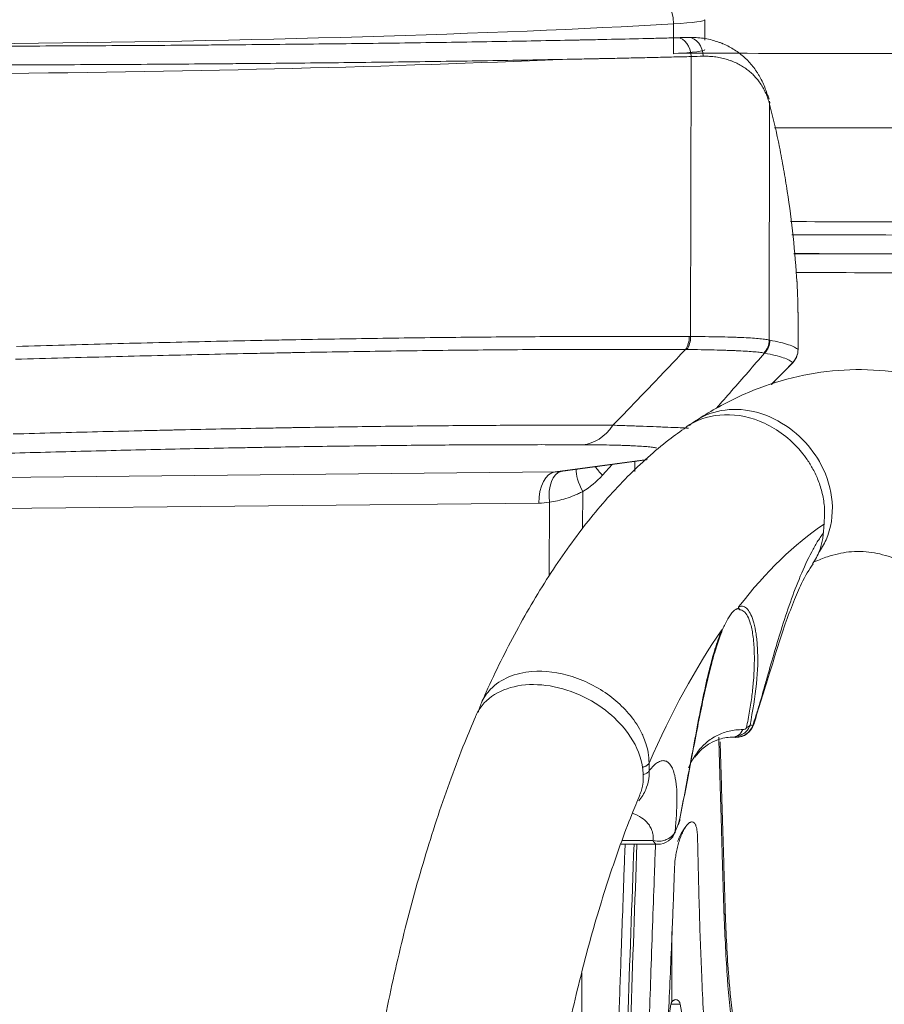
# Model space of a CAD drawing. Header units: millimetres. Extents: x 0 to 594, y 0 to 420.
# Tile 125 of 256: x 228.63 to 235.53, y 326.93 to 334.78. Entities that reach past the tile are written whole.
import ezdxf

# ---------------------------------------------------------------- set-up
doc = ezdxf.new("R2010")
doc.units = ezdxf.units.MM
doc.layers.add('1', color=7, linetype='Continuous', true_color=0xffffff)
doc.styles.add('Arial', font='txt')
doc.dimstyles.get("Standard").update_dxf_attribs({"dimtxt": 0.18, "dimasz": 0.18, "dimexe": 0.18, "dimexo": 0.0625, "dimgap": 0.09, "dimtad": 0, "dimtih": 1, "dimtoh": 1, "dimdec": 4, "dimzin": 0, "dimdsep": 46, "dimtxsty": 'Standard', "dimcen": 0.09, "dimadec": 0, "dimazin": 0, "dimtfac": 1, "dimtdec": 4, "dimtofl": 0, "dimtmove": 0, "dimatfit": 3, "dimfxl": 0, "dimtolj": 1, "dimtzin": 0, "dimarcsym": 0})

# ---------------------------------------------------------------- blocks, each defined once
blk = doc.blocks.new('_U5')
at = {"layer": '1', "color": 18, "lineweight": 18}
for p, q in [((170.9219, 289.963), (170.9219, 380.6252)), ((338.7503, 348.6183), (338.7503, 380.6252)), ((170.9219, 378.6252), (248.7529, 378.6252)), ((338.7503, 378.6252), (260.9193, 378.6252))]:
    blk.add_line(p, q, dxfattribs=at)
at = {"layer": '1', "color": 18}
for points in [[(170.9219, 378.6252), (174.4219, 379.563), (174.4219, 377.6874)], [(338.7503, 378.6252), (335.2503, 377.6874), (335.2503, 379.563)]]:
    blk.add_solid(points, dxfattribs=at)
at = {"layer": '1', "color": 18, "linetype": 'Continuous', "lineweight": 13, "insert": (250.4384, 375.9894), "char_height": 3.5, "attachment_point": 7, "line_spacing_factor": 1.047437, "style": 'Arial'}
blk.add_mtext('\\fArial|b0|i0;\\W1.0000;3.36', dxfattribs=at)
blk = doc.blocks.new('_U6')
at = {"layer": '1', "color": 18, "lineweight": 18}
for p, q in [((135.9242, 328.6865), (135.9242, 388.6144)), ((338.7503, 348.6183), (338.7503, 388.6144)), ((135.9242, 386.6144), (231.2541, 386.6144)), ((338.7503, 386.6144), (243.4204, 386.6144))]:
    blk.add_line(p, q, dxfattribs=at)
at = {"layer": '1', "color": 18}
for points in [[(135.9242, 386.6144), (139.4242, 387.5523), (139.4242, 385.6766)], [(338.7503, 386.6144), (335.2503, 385.6766), (335.2503, 387.5523)]]:
    blk.add_solid(points, dxfattribs=at)
at = {"layer": '1', "color": 18, "linetype": 'Continuous', "lineweight": 13, "insert": (232.9396, 383.9787), "char_height": 3.5, "attachment_point": 7, "line_spacing_factor": 1.047437, "style": 'Arial'}
blk.add_mtext('\\fArial|b0|i0;\\W1.0000;4.06', dxfattribs=at)

msp = doc.modelspace()

# ---------------------------------------------------------------- linework, layer by layer
at = {"layer": '1', "color": 155, "linetype": 'Continuous', "lineweight": 18}
for p, q in [((234.0949, 334.6175), (234.0949, 334.782)), ((234.8377, 332.1507), (234.838, 332.3313)), ((232.9427, 331.1787), (233.6297, 331.2723)), ((234.4843, 329.1605), (234.4847, 329.1618)), ((234.3214, 329.0605), (234.3212, 329.0605)), ((233.4265, 328.206), (233.7182, 328.206))]:
    msp.add_line(p, q, dxfattribs=at)
at = {"layer": '1', "color": 155, "linetype": 'Continuous', "lineweight": 13}
for p, q in [((233.8443, 334.7483), (233.8443, 334.5105)), ((233.9812, 332.2546), (233.9846, 334.488)), ((234.6106, 334.1099), (234.6077, 332.2274)), ((234.8376, 332.1507), (234.8379, 332.3313)), ((234.793, 332.0437), (234.7936, 332.0445)), ((232.9, 331.1757), (233.6334, 331.2756)), ((233.3567, 331.2351), (233.2781, 331.1484)), ((233.5355, 331.1795), (233.5357, 331.2595)), ((225.3972, 331.0997), (232.9, 331.1757)), ((233.1204, 331.0183), (233.1199, 330.7215)), ((232.7699, 330.9262), (225.2671, 330.8503)), ((232.8543, 330.3484), (232.8552, 330.9339)), ((234.339, 329.0587), (234.3422, 329.0585)), ((233.6809, 328.2348), (233.4369, 328.2348)), ((233.1145, 327.1785), (233.1118, 325.4413)), ((233.8977, 326.9296), (233.8249, 326.9296))]:
    msp.add_line(p, q, dxfattribs=at)
at = {"layer": '1', "color": 155, "linetype": 'Continuous', "lineweight": 18}
for centre, start, end in [((234.6877, 332.1509), 320.86225, 359.9118), ((234.6858, 332.1485), 315.63613, 320.84513), ((234.3422, 329.2085), 270, 341.33165), ((233.7182, 328.356), 270, 341.09841)]:
    msp.add_arc(centre, 0.15, start, end, dxfattribs=at)
at = {"layer": '1', "color": 155, "linetype": 'Continuous', "lineweight": 13}
for centre, major_axis, ratio, start_param, end_param in [((233.6688, 334.7568), (-0.0136, 0.2377), 0.735841, 4.635024, 6.20582), ((233.1424, 334.782), (0.9525, 0), 0.052336, 5.540789, 6.283105), ((226.5918, 335.0966), (9.8425, 0), 0.052336, 4.89628, 5.540789), ((232.1518, 334.6834), (2.35, -0.0049), 0.026056, 5.535542, 5.593646), ((233.8746, 334.4882), (-0.0039, 0.1499), 0.733156, 4.692288, 6.244874), ((233.9645, 334.4907), (-0.0044, 0.1499), 0.77138, 4.688534, 6.242243), ((232.1515, 334.5335), (2.5, -0.0052), 0.024486, 5.53554, 5.593644), ((234.4631, 334.1101), (0.1453, 0.0372), 0.808326, 5.974966, 6.166011), ((233.8607, 332.2548), (-0.0007, -0.15), 0.732233, 0.815918, 1.573083), ((233.8712, 332.2548), (0.0003, -0.15), 0.733281, 0.810186, 1.568196), ((234.4602, 332.2277), (-0.0347, -0.1459), 0.98305, 1.034692, 1.798601), ((234.4649, 332.2266), (-0.0281, -0.1473), 0.983692, 0.992505, 1.754819), ((234.6877, 332.1509), (-0.1073, -0.1048), 0.99848, 1.600246, 2.365497), ((234.6858, 332.1485), (-0.1163, 0.0947), 0.836843, 3.041178, 3.143043), ((234.6877, 332.1509), (-0.1163, 0.0947), 0.836751, 3.040806, 3.141596), ((233.1026, 331.8913), (-0.0021, -0.5), 0.715918, 0.058277, 0.816638), ((233.3734, 331.1483), (-0.1852, 0.168), 0.266589, 0.883863, 1.284279), ((232.9093, 330.9261), (0.0025, -0.25), 0.557777, 3.190607, 4.705987), ((232.9947, 330.9338), (-0.0422, 0.2464), 0.552168, 0.022493, 1.475798), ((233.2156, 331.0182), (-0.129, 0.2142), 0.332788, 0.423131, 1.372485), ((232.7835, 331.6747), (-0.0009, -0.751), 0.923252, 0.50859, 0.795474), ((232.758, 331.6773), (0.0227, -0.7508), 0.845475, 6.266153, 6.401143), ((234.3422, 329.2085), (0.0296, 0.147), 0.967443, 3.324642, 4.524604), ((234.3429, 329.2014), (-0.1224, 0.0256), 0.576041, 2.433692, 2.834963), ((234.3422, 329.2085), (-0.1421, 0.048), 0.251831, 2.88176, 3.141615), ((224.8723, 330.6645), (-8.1892, 4.4504), 0.712679, 3.535344, 3.543662), ((233.7182, 328.356), (0, -0.15), 0.422618, 5.653836, 6.283204), ((233.7182, 328.356), (-0.1389, 0.0565), 0.327864, 2.940129, 3.317704), ((234.1451, 327.6622), (-0.1124, -0.0037), 0.595992, 2.707303, 3.129583)]:
    msp.add_ellipse(centre, major_axis=major_axis, ratio=ratio, start_param=start_param, end_param=end_param, dxfattribs=at)
at = {"layer": '1', "color": 155, "linetype": 'Continuous', "lineweight": 18}
for centre, major_axis, ratio, start_param, end_param in [((233.1424, 334.5442), (0.9525, 0), 0.052336, 5.540789, 6.28317), ((226.5918, 334.8588), (-9.8425, 0), 0.052336, 1.754687, 2.272198), ((234.4631, 334.1101), (0.1453, 0.0372), 0.808326, 6.282684, 6.570381), ((234.4633, 334.109), (0.1454, 0.037), 0.80716, 5.976016, 6.177001), ((234.6797, 332.6828), (0.1497, 0.0093), 0.775793, 6.20098, 6.401356), ((232.8974, 331.6771), (0.0035, -0.5014), 0.805923, 6.280892, 6.415882), ((235.9491, 323.2413), (0, 7.8165), 0.422618, 0.277235, 0.499613), ((226.4845, 332.8699), (6.452, -6.7288), 0.841617, 0.636904, 0.645221), ((235.9491, 323.2413), (0, 7.8165), 0.422618, 0.547585, 0.769941), ((234.3123, 329.1852), (-0.0043, 0.1249), 0.789945, 3.109362, 4.143958), ((233.7718, 328.4211), (0.1225, -0.0249), 0.590442, 6.068866, 6.470138)]:
    msp.add_ellipse(centre, major_axis=major_axis, ratio=ratio, start_param=start_param, end_param=end_param, dxfattribs=at)
at = {"layer": '1', "color": 155, "linetype": 'Continuous', "lineweight": 13}
for points, knots in [([(228.4526, 334.571), (228.5824, 334.5714), (228.7115, 334.5718), (228.9682, 334.5729), (229.0958, 334.5735), (229.3495, 334.5748), (229.4756, 334.5755), (229.7264, 334.5771), (229.8511, 334.5779), (230.037, 334.5793), (230.1142, 334.5799), (230.1912, 334.5805), (230.2219, 334.5807), (230.2373, 334.5809), (230.2833, 334.5813), (230.3139, 334.5815), (230.4666, 334.5828), (230.5873, 334.5839), (230.826, 334.5863), (230.944, 334.5875), (231.1773, 334.5901), (231.2927, 334.5915), (231.5207, 334.5943), (231.746, 334.5972), (231.966, 334.6004), (232.1834, 334.6037), (232.2908, 334.6054), (232.5028, 334.609), (232.6075, 334.6108), (232.8141, 334.6146), (232.9161, 334.6165), (233.0418, 334.619), (233.0669, 334.6196), (233.1043, 334.6203), (233.1168, 334.6206), (233.1417, 334.6211), (233.1541, 334.6213), (233.216, 334.6226), (233.265, 334.6237), (233.4108, 334.6269), (233.5062, 334.6291), (233.6465, 334.6324), (233.6929, 334.6335), (233.7846, 334.6358), (233.83, 334.637), (233.875, 334.6381)], [0, 0, 0, 0, 0.0625, 0.0625, 0.125, 0.125, 0.1875, 0.1875, 0.25, 0.25, 0.28125, 0.289062, 0.289062, 0.296875, 0.296875, 0.3125, 0.3125, 0.375, 0.375, 0.4375, 0.4375, 0.5, 0.5, 0.5625, 0.625, 0.625, 0.6875, 0.6875, 0.75, 0.75, 0.8125, 0.8125, 0.828125, 0.828125, 0.835937, 0.835937, 0.84375, 0.84375, 0.875, 0.875, 0.9375, 0.9375, 0.96875, 0.96875, 1, 1, 1, 1]), ([(233.9846, 334.488), (233.939, 334.4869), (233.8929, 334.4857), (233.7998, 334.4834), (233.7292, 334.4817), (233.6575, 334.4801), (233.6095, 334.479), (233.5854, 334.4784), (233.5127, 334.4768), (233.4638, 334.4757), (233.3651, 334.4736), (233.3028, 334.4723), (233.2398, 334.471), (233.2146, 334.4705), (233.202, 334.4702), (233.1639, 334.4695), (233.1385, 334.4689), (233.0109, 334.4664), (232.9074, 334.4645), (232.6977, 334.4607), (232.5914, 334.4589), (232.3762, 334.4553), (232.2673, 334.4536), (232.0467, 334.4503), (231.8234, 334.4472), (231.5947, 334.4442), (231.3633, 334.4414), (231.2462, 334.4401), (231.0094, 334.4375), (230.8896, 334.4362), (230.6474, 334.4339), (230.5248, 334.4328), (230.37, 334.4315), (230.3389, 334.4312), (230.2922, 334.4309), (230.2766, 334.4307), (230.2453, 334.4305), (230.2297, 334.4304), (230.1516, 334.4297), (230.0889, 334.4293), (229.9002, 334.4279), (229.7737, 334.427), (229.5192, 334.4255), (229.3911, 334.4248), (229.1336, 334.4235), (229.0041, 334.4229), (228.7436, 334.4219), (228.6127, 334.4214), (228.4809, 334.421)], [0, 0, 0, 0, 0.03125, 0.03125, 0.0625, 0.078125, 0.078125, 0.09375, 0.09375, 0.125, 0.125, 0.15625, 0.164063, 0.164063, 0.171875, 0.171875, 0.1875, 0.1875, 0.25, 0.25, 0.3125, 0.3125, 0.375, 0.375, 0.4375, 0.5, 0.5, 0.5625, 0.5625, 0.625, 0.625, 0.6875, 0.6875, 0.703125, 0.703125, 0.710938, 0.710938, 0.71875, 0.71875, 0.75, 0.75, 0.8125, 0.8125, 0.875, 0.875, 0.9375, 0.9375, 1, 1, 1, 1]), ([(247.2032, 334.5097), (246.3364, 334.5094), (245.4695, 334.5093), (244.1692, 334.5093), (243.7358, 334.5094), (242.8689, 334.5095), (240.7017, 334.51), (238.5346, 334.5112), (235.8286, 334.5129), (234.8564, 334.5135), (233.8843, 334.5141)], [0, 0, 0, 0, 0.195255, 0.195255, 0.292883, 0.292883, 0.390511, 0.781021, 0.781021, 1, 1, 1, 1]), ([(234.6106, 334.1099), (234.6085, 334.1176), (234.6063, 334.1251), (234.6017, 334.1399), (234.5993, 334.1471), (234.5918, 334.1683), (234.5864, 334.1819), (234.5747, 334.2082), (234.5685, 334.2208), (234.5584, 334.2392), (234.5549, 334.2452), (234.5496, 334.254), (234.5478, 334.257), (234.5441, 334.2628), (234.5422, 334.2657), (234.5328, 334.2799), (234.5248, 334.2909), (234.508, 334.312), (234.4992, 334.3221), (234.4808, 334.3417), (234.4711, 334.3511), (234.4509, 334.369), (234.4299, 334.3862), (234.4071, 334.4019), (234.3834, 334.4167), (234.3711, 334.4237), (234.3455, 334.4368), (234.3322, 334.4429), (234.315, 334.45), (234.3115, 334.4514), (234.3045, 334.4541), (234.2939, 334.458), (234.2831, 334.4617), (234.2611, 334.4686), (234.2461, 334.4727), (234.2152, 334.4797), (234.1993, 334.4826), (234.1668, 334.4872), (234.1501, 334.4888), (234.1158, 334.4907), (234.0983, 334.491), (234.0803, 334.4905)], [0, 0, 0, 0, 0.03125, 0.03125, 0.0625, 0.0625, 0.125, 0.125, 0.1875, 0.1875, 0.21875, 0.21875, 0.234375, 0.234375, 0.25, 0.25, 0.3125, 0.3125, 0.375, 0.375, 0.4375, 0.4375, 0.5, 0.5625, 0.5625, 0.625, 0.625, 0.6875, 0.6875, 0.703125, 0.703125, 0.71875, 0.75, 0.75, 0.8125, 0.8125, 0.875, 0.875, 0.9375, 0.9375, 1, 1, 1, 1]), ([(234.6493, 333.9208), (235.3829, 333.9195), (236.1165, 333.9181), (238.5163, 333.9138), (240.1824, 333.9108), (242.6817, 333.9069), (243.5147, 333.9058), (245.1809, 333.9037), (246.014, 333.9027), (246.847, 333.9019)], [0, 0, 0, 0, 0.180433, 0.180433, 0.590216, 0.590216, 0.795108, 0.795108, 1, 1, 1, 1]), ([(246.8297, 333.1529), (245.9966, 333.1538), (245.1636, 333.1547), (243.4974, 333.1568), (242.6643, 333.158), (240.1651, 333.1618), (238.4989, 333.1648), (236.1477, 333.1691), (235.4627, 333.1703), (234.7777, 333.1716)], [0, 0, 0, 0, 0.207372, 0.207372, 0.414744, 0.414744, 0.829488, 0.829488, 1, 1, 1, 1]), ([(234.789, 333.0664), (235.5141, 333.0651), (236.2391, 333.0638), (240.0038, 333.0569), (243.0435, 333.052), (246.0832, 333.0484)], [0, 0, 0, 0, 0.192592, 0.192592, 1, 1, 1, 1]), ([(246.0797, 332.8985), (243.04, 332.9021), (240.0003, 332.907), (236.242, 332.9138), (235.5234, 332.9152), (234.8048, 332.9165)], [0, 0, 0, 0, 0.808796, 0.808796, 1, 1, 1, 1]), ([(234.8051, 332.9152), (235.5236, 332.9139), (236.2421, 332.9126), (239.9999, 332.9058), (243.0392, 332.9008), (246.0784, 332.8973)], [0, 0, 0, 0, 0.191204, 0.191204, 1, 1, 1, 1]), ([(246.0749, 332.7474), (243.0356, 332.7509), (239.9963, 332.7559), (236.245, 332.7627), (235.5329, 332.764), (234.8209, 332.7653)], [0, 0, 0, 0, 0.810188, 0.810188, 1, 1, 1, 1]), ([(228.6046, 332.1768), (228.7331, 332.1805), (228.8607, 332.1841), (229.1145, 332.191), (229.2406, 332.1943), (229.4913, 332.2007), (229.6158, 332.2038), (229.8634, 332.2097), (229.9863, 332.2125), (230.2307, 332.2179), (230.3521, 332.2205), (230.5331, 332.2242), (230.5932, 332.2254), (230.6831, 332.2271), (230.713, 332.2277), (230.7578, 332.2285), (230.7727, 332.2288), (230.8025, 332.2294), (230.8174, 332.2297), (230.951, 332.2321), (231.0684, 332.2342), (231.3003, 332.238), (231.4148, 332.2397), (231.641, 332.243), (231.7527, 332.2445), (231.9734, 332.2472), (232.0823, 332.2484), (232.2973, 332.2506), (232.4034, 332.2516), (232.6129, 332.2533), (232.7162, 332.254), (232.92, 332.2551), (233.0205, 332.2555), (233.1692, 332.2559), (233.2184, 332.2559), (233.3161, 332.256), (233.3645, 332.256), (233.4608, 332.2559), (233.5085, 332.2559), (233.5678, 332.2558), (233.5796, 332.2558), (233.6032, 332.2557), (233.6385, 332.2556), (233.7203, 332.2554), (233.7895, 332.2553), (233.8807, 332.255), (233.9258, 332.2549), (233.9705, 332.2547)], [0, 0, 0, 0, 0.0625, 0.0625, 0.125, 0.125, 0.1875, 0.1875, 0.25, 0.25, 0.3125, 0.3125, 0.34375, 0.34375, 0.359375, 0.359375, 0.367187, 0.367187, 0.375, 0.375, 0.4375, 0.4375, 0.5, 0.5, 0.5625, 0.5625, 0.625, 0.625, 0.6875, 0.6875, 0.75, 0.75, 0.8125, 0.8125, 0.84375, 0.84375, 0.875, 0.875, 0.90625, 0.90625, 0.914062, 0.914062, 0.921875, 0.9375, 0.96875, 0.96875, 1, 1, 1, 1]), ([(233.9812, 332.2546), (234.0217, 332.2547), (234.0606, 332.2546), (234.1348, 332.2539), (234.1702, 332.2534), (234.2376, 332.2521), (234.2696, 332.2513), (234.3075, 332.2502), (234.315, 332.2499), (234.3297, 332.2495), (234.3369, 332.2492), (234.3582, 332.2484), (234.3719, 332.2479), (234.4115, 332.2462), (234.4359, 332.245), (234.4809, 332.2423), (234.5014, 332.2408), (234.5385, 332.2376), (234.5552, 332.2358), (234.5844, 332.2319), (234.5971, 332.2298), (234.6077, 332.2274)], [0, 0, 0, 0, 0.125, 0.125, 0.25, 0.25, 0.375, 0.375, 0.40625, 0.40625, 0.4375, 0.4375, 0.5, 0.5, 0.625, 0.625, 0.75, 0.75, 0.875, 0.875, 1, 1, 1, 1]), ([(234.6126, 332.2264), (234.6433, 332.2206), (234.6711, 332.2147), (234.7206, 332.2025), (234.7424, 332.1963), (234.7799, 332.1837), (234.7957, 332.1773), (234.8212, 332.1642), (234.8309, 332.1575), (234.8376, 332.1507)], [0, 0, 0, 0, 0.25, 0.25, 0.5, 0.5, 0.75, 0.75, 1, 1, 1, 1]), ([(233.9402, 332.1517), (233.8957, 332.1519), (233.8508, 332.152), (233.76, 332.1523), (233.6912, 332.1525), (233.6097, 332.1527), (233.5746, 332.1527), (233.5511, 332.1528), (233.5393, 332.1528), (233.4804, 332.1529), (233.4328, 332.153), (233.337, 332.153), (233.2888, 332.153), (233.1915, 332.153), (233.1426, 332.1529), (232.9946, 332.1525), (232.8946, 332.1521), (232.6917, 332.151), (232.5888, 332.1503), (232.3803, 332.1486), (232.2747, 332.1476), (232.0607, 332.1454), (231.9523, 332.1442), (231.7327, 332.1414), (231.6215, 332.14), (231.3963, 332.1367), (231.2823, 332.1349), (231.0515, 332.1311), (230.9201, 332.1288), (230.7868, 332.1263), (230.7572, 332.1257), (230.7423, 332.1254), (230.6977, 332.1246), (230.668, 332.124), (230.5785, 332.1223), (230.5187, 332.121), (230.3386, 332.1173), (230.2177, 332.1147), (229.9744, 332.1093), (229.852, 332.1065), (229.6057, 332.1005), (229.4817, 332.0975), (229.2322, 332.091), (229.1067, 332.0877), (228.854, 332.0807), (228.727, 332.0771), (228.5991, 332.0734)], [0, 0, 0, 0, 0.03125, 0.03125, 0.0625, 0.078125, 0.085937, 0.085937, 0.09375, 0.09375, 0.125, 0.125, 0.15625, 0.15625, 0.1875, 0.1875, 0.25, 0.25, 0.3125, 0.3125, 0.375, 0.375, 0.4375, 0.4375, 0.5, 0.5, 0.5625, 0.5625, 0.625, 0.632813, 0.632813, 0.640625, 0.640625, 0.65625, 0.65625, 0.6875, 0.6875, 0.75, 0.75, 0.8125, 0.8125, 0.875, 0.875, 0.9375, 0.9375, 1, 1, 1, 1]), ([(233.362, 331.5479), (233.4106, 331.598), (233.459, 331.6481), (233.5558, 331.7486), (233.604, 331.7988), (233.7486, 331.9498), (233.8446, 332.0506), (233.9402, 332.1517)], [0, 0, 0, 0, 0.25, 0.25, 0.5, 0.5, 1, 1, 1, 1]), ([(234.5658, 332.1238), (234.555, 332.1259), (234.5423, 332.1278), (234.513, 332.1313), (234.4965, 332.1328), (234.4597, 332.1358), (234.4395, 332.1372), (234.3952, 332.1398), (234.3712, 332.141), (234.3324, 332.1427), (234.319, 332.1433), (234.2981, 332.1441), (234.291, 332.1443), (234.2766, 332.1449), (234.2693, 332.1451), (234.2323, 332.1464), (234.2011, 332.1473), (234.1353, 332.149), (234.1007, 332.1497), (234.0284, 332.1509), (233.9906, 332.1513), (233.9511, 332.1516)], [0, 0, 0, 0, 0.125, 0.125, 0.25, 0.25, 0.375, 0.375, 0.5, 0.5, 0.5625, 0.5625, 0.59375, 0.59375, 0.625, 0.625, 0.75, 0.75, 0.875, 0.875, 1, 1, 1, 1]), ([(234.5709, 332.1229), (234.4831, 332.0223), (234.3953, 331.9217), (234.2678, 331.7757), (234.2279, 331.7301), (234.1881, 331.6845)], [0, 0, 0, 0, 0.68761, 0.68761, 1, 1, 1, 1]), ([(234.7955, 332.0469), (234.7888, 332.0538), (234.7791, 332.0605), (234.7537, 332.0736), (234.738, 332.0801), (234.7005, 332.0928), (234.6787, 332.099), (234.6293, 332.1112), (234.6016, 332.1171), (234.5709, 332.1229)], [0, 0, 0, 0, 0.25, 0.25, 0.5, 0.5, 0.75, 0.75, 1, 1, 1, 1]), ([(234.0506, 331.602), (234.0776, 331.6173), (234.1801, 331.6641), (234.384, 331.6897), (234.651, 331.6151), (234.8769, 331.4509), (235.0474, 331.217), (235.1333, 330.9278), (235.0939, 330.6817), (235.0243, 330.5614), (235.0004, 330.5291)], [0, 0, 0, 0, 0.053747, 0.194062, 0.335388, 0.477918, 0.602143, 0.7598, 0.929624, 1, 1, 1, 1]), ([(228.5785, 331.4779), (228.692, 331.4811), (228.9179, 331.4872), (229.2531, 331.4958), (229.4742, 331.5012), (229.6391, 331.505), (229.7213, 331.5069), (229.8168, 331.509), (229.8577, 331.5099), (229.8849, 331.5105), (229.8985, 331.5108), (230.0208, 331.5135), (230.2366, 331.518), (230.4489, 331.522), (230.6069, 331.5249), (230.6856, 331.5263), (230.7768, 331.5279), (230.8158, 331.5285), (230.8417, 331.529), (230.8547, 331.5292), (230.9711, 331.5311), (231.0734, 331.5327), (231.3764, 331.5371), (231.5735, 331.5396), (231.8616, 331.5426), (231.9564, 331.5435), (232.1437, 331.5451), (232.236, 331.5458), (232.4184, 331.547), (232.5083, 331.5474), (232.6858, 331.5481), (232.7733, 331.5484), (232.9458, 331.5486), (233.0308, 331.5486), (233.1564, 331.5484), (233.198, 331.5484), (233.2805, 331.5482), (233.3214, 331.548), (233.362, 331.5479)], [0, 0, 0, 0, 0.0625, 0.125, 0.1875, 0.1875, 0.21875, 0.234375, 0.242187, 0.242187, 0.25, 0.25, 0.3125, 0.375, 0.375, 0.40625, 0.421875, 0.429687, 0.429687, 0.4375, 0.4375, 0.5, 0.5, 0.625, 0.625, 0.6875, 0.6875, 0.75, 0.75, 0.8125, 0.8125, 0.875, 0.875, 0.9375, 0.9375, 0.96875, 0.96875, 1, 1, 1, 1]), ([(233.362, 331.5479), (233.406, 331.5464), (233.4902, 331.5435), (233.5671, 331.5407), (233.6403, 331.538), (233.675, 331.5367), (233.7242, 331.5348), (233.7402, 331.5342), (233.7711, 331.533), (233.7861, 331.5324), (233.8297, 331.5306), (233.8564, 331.5295), (233.9056, 331.5274), (233.9281, 331.5264), (233.9536, 331.5252), (233.9588, 331.5249), (233.9638, 331.5247)], [0, 0, 0, 0, 0.159738, 0.319476, 0.319476, 0.479214, 0.479214, 0.559083, 0.559083, 0.638952, 0.638952, 0.79869, 0.79869, 0.958428, 0.958428, 1, 1, 1, 1]), ([(233.1213, 331.3921), (233.0429, 331.3924), (232.9633, 331.3926), (232.8015, 331.3929), (232.7194, 331.3928), (232.5529, 331.3926), (232.4684, 331.3924), (232.297, 331.3917), (232.2102, 331.3912), (231.9461, 331.3895), (231.7653, 331.388), (231.3942, 331.3839), (231.204, 331.3815), (230.9113, 331.3771), (230.8125, 331.3756), (230.7, 331.3737), (230.6875, 331.3735), (230.6624, 331.373), (230.6248, 331.3724), (230.587, 331.3717), (230.5114, 331.3704), (230.4609, 331.3695), (230.3087, 331.3666), (230.1044, 331.3627), (229.8973, 331.3582), (229.689, 331.3536), (229.4792, 331.3488), (229.1606, 331.341), (228.8379, 331.3325), (228.6201, 331.3265), (228.5104, 331.3233)], [0, 0, 0, 0, 0.0625, 0.0625, 0.125, 0.125, 0.1875, 0.1875, 0.25, 0.25, 0.375, 0.375, 0.5, 0.5, 0.5625, 0.5625, 0.570313, 0.570313, 0.578125, 0.59375, 0.59375, 0.625, 0.625, 0.6875, 0.75, 0.75, 0.8125, 0.875, 0.9375, 1, 1, 1, 1]), ([(233.709, 331.3667), (233.7, 331.3686), (233.689, 331.3704), (233.6631, 331.3738), (233.6482, 331.3754), (233.6144, 331.3784), (233.5955, 331.3798), (233.5537, 331.3824), (233.5307, 331.3836), (233.4931, 331.3852), (233.4801, 331.3857), (233.4533, 331.3867), (233.4394, 331.3871), (233.3965, 331.3884), (233.3662, 331.3891), (233.302, 331.3904), (233.2345, 331.3914), (233.1601, 331.3919), (233.1213, 331.3921)], [0, 0, 0, 0, 0.125, 0.125, 0.25, 0.25, 0.375, 0.375, 0.5, 0.5, 0.5625, 0.5625, 0.625, 0.625, 0.75, 0.75, 0.875, 1, 1, 1, 1]), ([(233.1204, 331.0183), (233.1093, 331.0128), (233.0982, 331.0075), (233.0815, 330.9999), (233.0759, 330.9974), (233.0648, 330.9927), (233.0592, 330.9903), (233.0313, 330.9791), (233.0091, 330.9711), (232.9648, 330.9571), (232.9427, 330.9511), (232.8988, 330.9411), (232.877, 330.937), (232.8552, 330.9339)], [0, 0, 0, 0, 0.125, 0.125, 0.1875, 0.1875, 0.25, 0.25, 0.5, 0.5, 0.75, 0.75, 1, 1, 1, 1]), ([(234.4764, 329.1529), (234.4848, 329.1783), (234.5036, 329.2354), (234.5346, 329.3375), (234.5623, 329.4327), (234.5989, 329.5632), (234.6418, 329.7138), (234.7044, 329.9232), (234.7741, 330.1357), (234.8555, 330.3493), (234.929, 330.509), (234.9833, 330.6049), (235.0146, 330.6538), (235.0307, 330.6772), (235.0394, 330.6897)], [0, 0, 0, 0, 0.047786, 0.107733, 0.193171, 0.226965, 0.35231, 0.470051, 0.605904, 0.735829, 0.870711, 0.93381, 0.964494, 1, 1, 1, 1]), ([(234.3665, 330.1023), (234.3787, 330.1037), (234.4039, 330.1066), (234.4362, 330.082), (234.4645, 330.0374), (234.4877, 329.9705), (234.5049, 329.8823), (234.5192, 329.7271), (234.5151, 329.4894), (234.4753, 329.2678), (234.4551, 329.1557)], [0, 0, 0, 0, 0.067835, 0.139996, 0.218298, 0.304188, 0.398787, 0.502946, 0.748534, 1, 1, 1, 1]), ([(234.4263, 329.1361), (234.435, 329.18), (234.4523, 329.2669), (234.4707, 329.3917), (234.4831, 329.5102), (234.4894, 329.6222), (234.4898, 329.7403), (234.4821, 329.8573), (234.4631, 329.9574), (234.4377, 330.0256), (234.4088, 330.0675), (234.3844, 330.0739), (234.3728, 330.0769)], [0, 0, 0, 0, 0.103413, 0.204501, 0.303617, 0.401183, 0.497697, 0.628903, 0.748928, 0.841669, 0.924507, 1, 1, 1, 1]), ([(234.1395, 329.6352), (234.1505, 329.6781), (234.1777, 329.7764), (234.2106, 329.8646), (234.2293, 329.9148)], [0, 0, 0, 0, 0.431178, 1, 1, 1, 1]), ([(234.2149, 329.8612), (234.2074, 329.8402), (234.1919, 329.7971), (234.1731, 329.7357), (234.1617, 329.696), (234.1573, 329.6801)], [0, 0, 0, 0, 0.364237, 0.746645, 1, 1, 1, 1]), ([(232.3128, 329.3344), (232.3304, 329.3741), (232.3863, 329.4574), (232.5227, 329.5486), (232.7444, 329.6005), (233.0448, 329.563), (233.3123, 329.421), (233.4812, 329.2632), (233.5508, 329.1674), (233.5877, 329.0991), (233.6063, 329.06), (233.6273, 329.0045), (233.646, 328.933), (233.6484, 328.8815), (233.6497, 328.8531)], [0, 0, 0, 0, 0.089051, 0.203662, 0.313317, 0.480607, 0.654946, 0.736626, 0.827263, 0.841698, 0.866197, 0.900754, 0.945359, 1, 1, 1, 1]), ([(233.9649, 328.8161), (233.9676, 328.8226), (233.9871, 328.8664), (234.0297, 328.9395), (234.104, 329.0199), (234.1765, 329.0682), (234.2398, 329.0953), (234.2896, 329.1097), (234.3423, 329.1189), (234.3792, 329.1202), (234.3978, 329.1208)], [0, 0, 0, 0, 0.033289, 0.225977, 0.418447, 0.613116, 0.707624, 0.803576, 0.901017, 1, 1, 1, 1]), ([(234.248, 327.6373), (234.2456, 327.7122), (234.2408, 327.8661), (234.2335, 328.1033), (234.2252, 328.3801), (234.2158, 328.7005), (234.2091, 328.9375), (234.2056, 329.0601)], [0, 0, 0, 0, 0.157692, 0.324359, 0.5, 0.741235, 1, 1, 1, 1]), ([(233.6517, 328.7938), (233.663, 328.8074), (233.6854, 328.8343), (233.7175, 328.8595), (233.7476, 328.873), (233.7753, 328.8737), (233.8002, 328.8622), (233.8221, 328.8385), (233.8405, 328.8029), (233.8582, 328.7465), (233.8711, 328.6612), (233.8736, 328.544), (233.8678, 328.4369), (233.862, 328.3589), (233.8594, 328.3239), (233.8582, 328.3084)], [0, 0, 0, 0, 0.064918, 0.128876, 0.192539, 0.256593, 0.321721, 0.388579, 0.457775, 0.529859, 0.647473, 0.77312, 0.892306, 0.952251, 1, 1, 1, 1]), ([(233.6809, 328.2348), (233.6819, 328.2467), (233.6839, 328.2712), (233.6769, 328.3068), (233.6628, 328.3415), (233.6359, 328.3813), (233.5883, 328.423), (233.5423, 328.4446), (233.5159, 328.4529), (233.5159, 328.4529)], [0, 0, 0, 0, 0.116073, 0.237269, 0.3647, 0.499322, 0.729444, 0.999284, 1, 1, 1, 1]), ([(233.8582, 328.3084), (233.8548, 328.3019), (233.8475, 328.288), (233.8315, 328.2704), (233.8112, 328.2545), (233.7838, 328.2402), (233.7393, 328.227), (233.7028, 328.2318), (233.6809, 328.2348)], [0, 0, 0, 0, 0.116587, 0.250603, 0.364334, 0.501202, 0.699831, 1, 1, 1, 1]), ([(233.701, 328.206), (233.6982, 328.1297), (233.6908, 327.9283), (233.6788, 327.5919), (233.6653, 327.2075), (233.6566, 326.9482), (233.6524, 326.8237)], [0, 0, 0, 0, 0.165696, 0.437224, 0.729972, 1, 1, 1, 1]), ([(234.5609, 325.6451), (234.5463, 325.6845), (234.5166, 325.7644), (234.454, 325.9645), (234.3807, 326.2721), (234.3156, 326.6866), (234.2695, 327.1458), (234.2555, 327.4668), (234.248, 327.6373)], [0, 0, 0, 0, 0.069806, 0.141569, 0.342376, 0.569697, 0.771366, 1, 1, 1, 1])]:
    msp.add_open_spline(points, degree=3, knots=knots, dxfattribs=at)
at = {"layer": '1', "color": 155, "linetype": 'Continuous', "lineweight": 18}
for points, knots in [([(233.9648, 334.6406), (233.9854, 334.6411), (234.0055, 334.6407), (234.0449, 334.6383), (234.0642, 334.6362), (234.1019, 334.6307), (234.1203, 334.6271), (234.1563, 334.6186), (234.1739, 334.6136), (234.1996, 334.6052), (234.2123, 334.6007), (234.2248, 334.5959), (234.231, 334.5934), (234.233, 334.5926), (234.2371, 334.5909), (234.2392, 334.59), (234.2574, 334.5822), (234.2731, 334.5747), (234.3034, 334.5587), (234.318, 334.5502), (234.3462, 334.5321), (234.3598, 334.5225), (234.3859, 334.5025), (234.3985, 334.492), (234.4227, 334.4701), (234.4343, 334.4586), (234.4565, 334.4348), (234.4672, 334.4225), (234.4875, 334.3967), (234.4973, 334.3834), (234.5088, 334.3661), (234.5111, 334.3626), (234.5156, 334.3555), (234.5178, 334.352), (234.5244, 334.3412), (234.5287, 334.3339), (234.541, 334.3117), (234.5488, 334.2965), (234.5633, 334.2649), (234.5701, 334.2486), (234.5827, 334.2148), (234.5885, 334.1973), (234.5939, 334.179)], [0, 0, 0, 0, 0.0625, 0.0625, 0.125, 0.125, 0.1875, 0.1875, 0.25, 0.25, 0.28125, 0.296875, 0.296875, 0.304687, 0.304687, 0.3125, 0.3125, 0.375, 0.375, 0.4375, 0.4375, 0.5, 0.5, 0.5625, 0.5625, 0.625, 0.625, 0.6875, 0.6875, 0.75, 0.75, 0.765625, 0.765625, 0.78125, 0.78125, 0.8125, 0.8125, 0.875, 0.875, 0.9375, 0.9375, 1, 1, 1, 1]), ([(234.8295, 332.6825), (234.8216, 332.8072), (234.8113, 332.9304), (234.7855, 333.1737), (234.7701, 333.2939), (234.743, 333.4721), (234.7333, 333.5312), (234.7125, 333.6486), (234.7015, 333.7069), (234.6663, 333.8809), (234.64, 333.9956), (234.6109, 334.1088)], [0, 0, 0, 0, 0.25, 0.25, 0.5, 0.5, 0.625, 0.625, 0.75, 0.75, 1, 1, 1, 1]), ([(234.8379, 332.3313), (234.8379, 332.3489), (234.8379, 332.3835), (234.8376, 332.4172), (234.8374, 332.4381), (234.8373, 332.4443), (234.8373, 332.4505), (234.8372, 332.4546), (234.8372, 332.4567), (234.837, 332.4669), (234.8369, 332.4749), (234.8365, 332.4987), (234.8362, 332.514), (234.8357, 332.5362), (234.8354, 332.5471), (234.835, 332.5578), (234.8348, 332.5649), (234.8347, 332.5684), (234.8342, 332.5857), (234.8337, 332.599), (234.8326, 332.6245), (234.832, 332.6367), (234.8308, 332.6603), (234.8302, 332.6716), (234.8295, 332.6825)], [0, 0, 0, 0, 0.125, 0.25, 0.25, 0.28125, 0.296875, 0.296875, 0.3125, 0.3125, 0.375, 0.375, 0.5, 0.5, 0.5625, 0.59375, 0.59375, 0.625, 0.625, 0.75, 0.75, 0.875, 0.875, 1, 1, 1, 1]), ([(239.3184, 325.373), (239.309, 325.4597), (239.2715, 325.7841), (239.1894, 326.3365), (239.0601, 327.0168), (238.9045, 327.6712), (238.7236, 328.2957), (238.5177, 328.8863), (238.287, 329.4391), (238.0317, 329.9506), (237.7515, 330.417), (237.4461, 330.8339), (237.1163, 331.1958), (236.7641, 331.4962), (236.3945, 331.7289), (236.0143, 331.8903), (235.6314, 331.9801), (235.2523, 332.001), (234.8817, 331.9572), (234.5224, 331.8518), (234.2377, 331.7191), (234.0754, 331.6183), (234.0236, 331.5835)], [0, 0, 0, 0, 0.019736, 0.074177, 0.128725, 0.183422, 0.238313, 0.293445, 0.348872, 0.404642, 0.460777, 0.517225, 0.57369, 0.629518, 0.683856, 0.73601, 0.7859, 0.834082, 0.881456, 0.928794, 0.976946, 1, 1, 1, 1]), ([(235.0449, 330.7592), (235.0479, 330.8012), (235.0534, 330.8813), (235.0345, 330.9997), (235.0021, 331.1048), (234.9601, 331.1952), (234.9141, 331.2706), (234.8682, 331.3315), (234.758, 331.4559), (234.5392, 331.6055), (234.2115, 331.6546), (234.023, 331.5873), (233.9466, 331.5338)], [0, 0, 0, 0, 0.079652, 0.152173, 0.217556, 0.275793, 0.326877, 0.370803, 0.407569, 0.61365, 0.811465, 1, 1, 1, 1]), ([(233.9477, 331.5321), (233.9004, 331.5001), (233.7377, 331.383), (233.4725, 331.1432), (233.1593, 330.7906), (232.8636, 330.3793), (232.5927, 329.921), (232.4137, 329.5616), (232.3255, 329.3625), (232.3131, 329.3342)], [0, 0, 0, 0, 0.070423, 0.245572, 0.424988, 0.608862, 0.794843, 0.97111, 1, 1, 1, 1]), ([(234.9526, 330.4431), (234.9579, 330.4504), (234.9745, 330.475), (235.0022, 330.5264), (235.0233, 330.5874), (235.0335, 330.6379), (235.037, 330.6636), (235.0383, 330.6766), (235.039, 330.684), (235.0393, 330.6878), (235.0394, 330.6896)], [0, 0, 0, 0, 0.106224, 0.346636, 0.674058, 0.837337, 0.918831, 0.959541, 0.979886, 1, 1, 1, 1]), ([(234.9672, 330.4573), (235.0035, 330.4743), (235.0998, 330.5111), (235.2515, 330.5452), (235.4171, 330.5416), (235.5931, 330.4964), (235.7762, 330.4077), (235.9724, 330.2696), (236.1808, 330.0746), (236.3972, 329.8174), (236.6113, 329.505), (236.8198, 329.138), (237.0192, 328.7187), (237.2065, 328.2499), (237.3787, 327.7352), (237.5332, 327.1794), (237.6681, 326.5874), (237.7804, 325.9642), (237.8434, 325.5213), (237.8693, 325.2887), (237.8707, 325.2759)], [0, 0, 0, 0, 0.035716, 0.09875, 0.170416, 0.234612, 0.292883, 0.348533, 0.407591, 0.465496, 0.523211, 0.581078, 0.639322, 0.697999, 0.757088, 0.816541, 0.876297, 0.9363, 0.996496, 1, 1, 1, 1]), ([(234.4847, 329.1618), (234.5253, 329.2961), (234.6077, 329.5576), (234.7106, 329.8982), (234.7993, 330.136), (234.8736, 330.3101), (234.9261, 330.3987), (234.957, 330.4414)], [0, 0, 0, 0, 0.296183, 0.575585, 0.706672, 0.83015, 1, 1, 1, 1]), ([(234.3728, 330.0769), (234.372, 330.0782), (234.3702, 330.081), (234.3667, 330.0836), (234.3627, 330.085), (234.358, 330.0853), (234.3528, 330.0843), (234.347, 330.0822), (234.3365, 330.0766), (234.3204, 330.0636), (234.2987, 330.0377), (234.2769, 330.0042), (234.2588, 329.9695), (234.2445, 329.9382), (234.2339, 329.9128), (234.224, 329.8872), (234.2179, 329.8697), (234.2149, 329.8612)], [0, 0, 0, 0, 0.032767, 0.066138, 0.100384, 0.135748, 0.172455, 0.210699, 0.250651, 0.373521, 0.499771, 0.626219, 0.749321, 0.818125, 0.882087, 0.942277, 1, 1, 1, 1]), ([(234.3728, 330.0769), (234.3719, 330.0785), (234.3701, 330.0816), (234.3675, 330.0854), (234.3654, 330.0884), (234.3643, 330.0906), (234.3637, 330.0922), (234.3633, 330.0934), (234.3632, 330.0955), (234.3641, 330.0985), (234.3652, 330.1005), (234.3661, 330.1016), (234.3665, 330.1023)], [0, 0, 0, 0, 0.246534, 0.496538, 0.635967, 0.744837, 0.786382, 0.810859, 0.871933, 0.901629, 0.942153, 1, 1, 1, 1]), ([(234.2293, 329.9148), (234.2298, 329.9155), (234.2305, 329.9165), (234.2315, 329.9174), (234.2321, 329.9168), (234.2316, 329.9132), (234.2304, 329.9086), (234.2283, 329.9015), (234.225, 329.8909), (234.2204, 329.877), (234.2168, 329.8665), (234.2149, 329.8612)], [0, 0, 0, 0, 0.056107, 0.095985, 0.125086, 0.171225, 0.249353, 0.342523, 0.4996, 0.74932, 1, 1, 1, 1]), ([(234.1573, 329.6801), (234.1547, 329.6705), (234.1447, 329.6337), (234.1276, 329.5669), (234.0995, 329.4475), (234.0656, 329.2883), (234.0246, 329.081), (233.9826, 328.859), (233.9386, 328.6284), (233.9096, 328.4837), (233.8949, 328.4101)], [0, 0, 0, 0, 0.021267, 0.081783, 0.146723, 0.283463, 0.433006, 0.616866, 0.805118, 1, 1, 1, 1]), ([(233.8883, 328.3814), (233.9035, 328.4581), (233.9336, 328.61), (233.9793, 328.8552), (234.026, 329.1041), (234.0726, 329.3453), (234.1114, 329.5219), (234.1344, 329.615), (234.1395, 329.6352)], [0, 0, 0, 0, 0.206045, 0.407902, 0.607676, 0.793953, 0.955088, 1, 1, 1, 1]), ([(233.5747, 328.5981), (233.58, 328.6106), (233.6135, 328.7048), (233.6057, 328.8963), (233.4619, 329.1396), (233.2505, 329.3263), (232.9969, 329.4495), (232.723, 329.4943), (232.4793, 329.4503), (232.3619, 329.3661), (232.3189, 329.3135)], [0, 0, 0, 0, 0.027077, 0.19759, 0.344154, 0.465123, 0.598967, 0.732601, 0.866215, 1, 1, 1, 1]), ([(232.2889, 329.2593), (232.2912, 329.2705), (232.2977, 329.2962), (232.3068, 329.3208), (232.3128, 329.3344)], [0, 0, 0, 0, 0.431014, 1, 1, 1, 1]), ([(232.2657, 329.2231), (232.2366, 329.156), (232.1311, 328.9038), (231.9638, 328.4417), (231.7758, 327.8228), (231.6137, 327.1724), (231.4776, 326.4957), (231.3681, 325.7972), (231.2855, 325.0814), (231.2302, 324.3533), (231.2023, 323.6177), (231.202, 322.8797), (231.2293, 322.1444), (231.284, 321.4168), (231.3659, 320.7018), (231.4745, 320.0044), (231.6094, 319.3292), (231.7701, 318.6804), (231.9564, 318.063), (232.1253, 317.5934), (232.2335, 317.334), (232.2659, 317.2592)], [0, 0, 0, 0, 0.021143, 0.078157, 0.134902, 0.191393, 0.247673, 0.303787, 0.359775, 0.415673, 0.471514, 0.527331, 0.58315, 0.638994, 0.694891, 0.750874, 0.806979, 0.863246, 0.919721, 0.976457, 1, 1, 1, 1]), ([(234.4551, 329.1557), (234.4512, 329.1466), (234.4434, 329.1281), (234.4241, 329.1042), (234.3974, 329.0824), (234.3601, 329.0645), (234.3298, 329.0617), (234.3135, 329.0602)], [0, 0, 0, 0, 0.165901, 0.333924, 0.50171, 0.732687, 1, 1, 1, 1]), ([(234.3978, 329.1208), (234.3984, 329.1208), (234.399, 329.1208), (234.4041, 329.121), (234.4089, 329.1215), (234.4158, 329.1242), (234.4176, 329.125), (234.4203, 329.1269), (234.4213, 329.1277), (234.4228, 329.1293), (234.4234, 329.13), (234.4246, 329.1316), (234.4251, 329.1326), (234.4258, 329.1344), (234.4261, 329.1353), (234.4263, 329.1361)], [0, 0, 0, 0, 0.06531, 0.06531, 0.55426, 0.55426, 0.711615, 0.711615, 0.798901, 0.798901, 0.859552, 0.859552, 0.929766, 0.929766, 1, 1, 1, 1]), ([(234.0151, 328.9003), (234.0185, 328.9051), (234.0305, 328.9212), (234.0673, 328.9639), (234.1251, 329.01), (234.2176, 329.0502), (234.2857, 329.0603), (234.3271, 329.0613)], [0, 0, 0, 0, 0.045254, 0.156749, 0.459248, 0.695094, 1, 1, 1, 1]), ([(234.3397, 329.0645), (234.3398, 329.0639), (234.341, 329.0634), (234.3449, 329.0635), (234.3476, 329.0639), (234.3492, 329.0642)], [0, 0, 0, 0, 0.498262, 0.74315, 1, 1, 1, 1]), ([(233.6517, 328.7937), (233.6517, 328.7921), (233.6517, 328.7888), (233.6517, 328.7823), (233.6515, 328.7708), (233.6502, 328.7481), (233.6442, 328.7035), (233.623, 328.6324), (233.5907, 328.5798), (233.5672, 328.552)], [0, 0, 0, 0, 0.017999, 0.036201, 0.072611, 0.145457, 0.291263, 0.583237, 1, 1, 1, 1]), ([(233.5987, 328.8206), (233.5992, 328.8207), (233.6005, 328.8209), (233.6025, 328.8214), (233.6047, 328.8219), (233.6067, 328.8224), (233.6085, 328.823), (233.6101, 328.8234), (233.6137, 328.8246), (233.6192, 328.8267), (233.6263, 328.8302), (233.6327, 328.8341), (233.6383, 328.8385), (233.643, 328.8431), (233.6468, 328.8479), (233.6487, 328.8512), (233.6496, 328.8529)], [0, 0, 0, 0, 0.019935, 0.054308, 0.086065, 0.115175, 0.141617, 0.165375, 0.186441, 0.30619, 0.426075, 0.545262, 0.662949, 0.778389, 0.890925, 1, 1, 1, 1]), ([(233.6039, 328.7618), (233.6072, 328.7626), (233.6104, 328.7635), (233.6183, 328.7661), (233.6228, 328.7681), (233.6309, 328.7724), (233.6346, 328.7748), (233.6411, 328.78), (233.6439, 328.7827), (233.6485, 328.7882), (233.6503, 328.791), (233.6517, 328.7938)], [0, 0, 0, 0, 0.141746, 0.141746, 0.35631, 0.35631, 0.570873, 0.570873, 0.785437, 0.785437, 1, 1, 1, 1]), ([(233.5757, 317.8847), (233.5594, 317.9226), (233.4794, 318.1137), (233.3445, 318.4875), (233.1805, 319.0228), (233.0358, 319.5979), (232.9119, 320.2061), (232.8105, 320.8423), (232.733, 321.5005), (232.6803, 322.1748), (232.653, 322.8591), (232.6516, 323.5471), (232.676, 324.2326), (232.726, 324.9093), (232.8011, 325.5711), (232.9003, 326.212), (233.0226, 326.8259), (233.1661, 327.4075), (233.3294, 327.95), (233.469, 328.3421), (233.5544, 328.5475), (233.5759, 328.5975)], [0, 0, 0, 0, 0.014073, 0.069968, 0.126158, 0.182664, 0.23943, 0.296403, 0.353536, 0.410785, 0.468112, 0.525481, 0.58286, 0.640205, 0.697482, 0.754654, 0.811681, 0.868519, 0.925117, 0.981418, 1, 1, 1, 1]), ([(233.8868, 328.3743), (233.887, 328.3747), (233.8888, 328.3781), (233.8914, 328.3842), (233.8934, 328.3921), (233.8942, 328.3958)], [0, 0, 0, 0, 0.069753, 0.598629, 1, 1, 1, 1]), ([(233.945, 328.3508), (233.9392, 328.3429), (233.9276, 328.3242), (233.9108, 328.2894), (233.8979, 328.2559), (233.8884, 328.2272), (233.8796, 328.1976), (233.8702, 328.159), (233.8585, 328.0964), (233.8539, 328.0507), (233.8529, 328.023)], [0, 0, 0, 0, 0.125005, 0.25001, 0.375016, 0.437518, 0.500021, 0.625026, 0.750031, 1, 1, 1, 1]), ([(233.8794, 328.361), (233.8807, 328.3618), (233.8857, 328.3665), (233.8872, 328.3749), (233.8883, 328.3814)], [0, 0, 0, 0, 0.214743, 1, 1, 1, 1]), ([(233.945, 328.3508), (233.9469, 328.3534), (233.9508, 328.3584), (233.9565, 328.3648), (233.9622, 328.3704), (233.9679, 328.3751), (233.9735, 328.3788), (233.9827, 328.3833), (233.9949, 328.3853), (234.0085, 328.3788), (234.0198, 328.3635), (234.0273, 328.3426), (234.0321, 328.3199), (234.0348, 328.2978), (234.0354, 328.2811), (234.0357, 328.2728)], [0, 0, 0, 0, 0.041065, 0.082138, 0.123382, 0.164956, 0.207019, 0.249721, 0.37576, 0.499908, 0.623762, 0.749595, 0.83416, 0.917216, 1, 1, 1, 1]), ([(234.0357, 328.2728), (234.0402, 328.0726), (234.0486, 327.6978), (234.0695, 327.1302), (234.0954, 326.5992), (234.1195, 326.2438), (234.1305, 326.0815)], [0, 0, 0, 0, 0.266994, 0.499999, 0.771552, 1, 1, 1, 1]), ([(233.4586, 328.206), (233.4567, 328.1546), (233.452, 328.028), (233.4456, 327.8513), (233.4372, 327.6191), (233.4256, 327.2928), (233.4161, 327.0164), (233.4103, 326.8469)], [0, 0, 0, 0, 0.113427, 0.279575, 0.390124, 0.626014, 1, 1, 1, 1]), ([(233.8529, 328.023), (233.8512, 327.9723), (233.8477, 327.8709), (233.842, 327.7183), (233.836, 327.5654), (233.8275, 327.3608), (233.8162, 327.1042), (233.8015, 326.7945), (233.7858, 326.4832), (233.7692, 326.1703), (233.7547, 325.9082), (233.7442, 325.724), (233.7382, 325.6186), (233.7351, 325.5658), (233.7336, 325.5394)], [0, 0, 0, 0, 0.0625, 0.125, 0.1875, 0.25, 0.375, 0.5, 0.625, 0.75, 0.875, 0.9375, 0.96875, 1, 1, 1, 1]), ([(234.5681, 325.7122), (234.5241, 325.8262), (234.46, 326.0245), (234.396, 326.3075), (234.3536, 326.5488), (234.3156, 326.822), (234.2793, 327.19), (234.263, 327.4878), (234.2575, 327.6651)], [0, 0, 0, 0, 0.210412, 0.35067, 0.468082, 0.591008, 0.763756, 1, 1, 1, 1]), ([(233.8305, 326.95), (233.8305, 326.9636), (233.8308, 327.0939), (233.8315, 327.2806), (233.8323, 327.4537), (233.8326, 327.5101)], [0, 0, 0, 0, 0.072622, 0.697528, 1, 1, 1, 1]), ([(233.8091, 326.8087), (233.8093, 326.8109), (233.8095, 326.8153), (233.8099, 326.822), (233.8104, 326.8288), (233.8109, 326.8356), (233.8115, 326.8424), (233.8126, 326.8538), (233.8144, 326.8698), (233.817, 326.8896), (233.8201, 326.9081), (233.823, 326.9228), (233.8257, 326.9342), (233.8281, 326.9429), (233.8297, 326.9476), (233.8305, 326.95)], [0, 0, 0, 0, 0.042059, 0.083813, 0.125384, 0.166894, 0.208467, 0.250222, 0.374731, 0.500109, 0.62425, 0.750065, 0.832912, 0.915878, 1, 1, 1, 1]), ([(233.8305, 326.95), (233.8318, 326.9511), (233.8343, 326.9534), (233.8381, 326.9563), (233.8418, 326.9588), (233.8455, 326.961), (233.8492, 326.9629), (233.8552, 326.9654), (233.8635, 326.9673), (233.8732, 326.9662), (233.8817, 326.9618), (233.888, 326.9549), (233.8925, 326.947), (233.8956, 326.939), (233.897, 326.9327), (233.8977, 326.9296)], [0, 0, 0, 0, 0.042365, 0.084291, 0.125908, 0.167346, 0.208736, 0.250206, 0.376045, 0.500045, 0.625467, 0.749945, 0.83324, 0.916266, 1, 1, 1, 1]), ([(233.8977, 326.9296), (233.9261, 326.7794), (233.9831, 326.4789), (234.0374, 326.1788), (234.0646, 326.0287)], [0, 0, 0, 0, 0.5, 1, 1, 1, 1])]:
    msp.add_open_spline(points, degree=3, knots=knots, dxfattribs=at)
at = {"layer": '1', "color": 155, "linetype": 'Continuous', "lineweight": 13}
for points in [[(234.6109, 334.1088), (234.6108, 334.1091), (234.6107, 334.1095), (234.6106, 334.1099)], [(233.9705, 332.2547), (233.9741, 332.2546), (233.9776, 332.2546), (233.9812, 332.2546)], [(234.6077, 332.2274), (234.6094, 332.2271), (234.611, 332.2267), (234.6126, 332.2264)], [(233.9511, 332.1516), (233.9475, 332.1516), (233.9439, 332.1516), (233.9402, 332.1517)], [(234.5709, 332.1229), (234.5692, 332.1232), (234.5675, 332.1235), (234.5658, 332.1238)], [(234.6246, 331.8717), (234.6809, 331.9293), (234.7372, 331.9869), (234.7936, 332.0445)], [(234.7936, 332.0445), (234.7942, 332.0453), (234.7949, 332.0461), (234.7955, 332.0469)], [(233.5032, 326.7955), (233.519, 327.2659), (233.536, 327.736), (233.5534, 328.206)]]:
    msp.add_open_spline(points, degree=3, dxfattribs=at)
at = {"layer": '1', "color": 155, "linetype": 'Continuous', "lineweight": 18}
for points, degree in [([(234.625, 331.8719), (234.709, 331.9578), (234.793, 332.0437)], 2), ([(234.8022, 332.054), (234.8042, 332.0564)], 1), ([(234.0221, 331.5847), (234.0045, 331.5724), (233.9878, 331.5596), (233.972, 331.5463)], 3), ([(232.3189, 329.3135), (232.2966, 329.2862), (232.2784, 329.2561), (232.2648, 329.2238)], 3), ([(234.4551, 329.1557), (234.4625, 329.1555), (234.4696, 329.1546), (234.4764, 329.1529)], 3), ([(234.2575, 327.6651), (234.2164, 329.0242)], 1), ([(234.339, 329.0587), (234.3324, 329.0601), (234.3256, 329.0607), (234.3184, 329.0605)], 3), ([(233.6497, 328.8531), (233.6496, 328.853), (233.6496, 328.853), (233.6496, 328.8529)], 3), ([(233.8582, 328.3084), (233.8683, 328.3331), (233.8783, 328.3575), (233.8883, 328.3814)], 3), ([(233.8766, 328.2276), (233.8935, 328.272), (233.9173, 328.313), (233.945, 328.3508)], 3), ([(233.8843, 328.372), (233.8908, 328.3877)], 1), ([(233.53, 328.206), (233.5127, 327.736), (233.4957, 327.2659), (233.4799, 326.7955)], 3)]:
    msp.add_open_spline(points, degree=degree, dxfattribs=at)

# ---------------------------------------------------------------- dimensions: what is measured, and where the dimension line sits
at = {"layer": '1', "color": 18, "linetype": 'Continuous', "lineweight": 13}
for base, p2, picture, middle in [((135.9242, 386.6144), (135.9242, 328.6865), '_U6', (237.3372, 386.6144)), ((170.9219, 378.6252), (170.9219, 289.963), '_U5', (254.8361, 378.6252))]:
    dim = msp.add_linear_dim(base=base, p1=(338.7503, 348.6183), p2=p2, dimstyle='Standard', override={"dimtxt": 3.5, "dimasz": 3.5, "dimexe": 2, "dimexo": 0, "dimgap": 1.5, "dimtih": 1, "dimtoh": 1, "dimdec": 2, "dimlfac": 0.02, "dimdsep": 46, "dimlunit": 2, "dimtxsty": 'Arial', "dimsah": 1, "dimse1": 0, "dimse2": 0, "dimsd1": 0, "dimsd2": 0, "dimclrd": 18, "dimclre": 18, "dimclrt": 18, "dimtol": 0, "dimtm": -0.1, "dimtfac": 1, "dimtdec": 2, "dimtofl": 1, "dimtmove": 0, "dimlwd": 18, "dimlwe": 18}, dxfattribs=at)
    dim.commit()
    dim.dimension.update_dxf_attribs({"geometry": picture, "text_midpoint": middle, "dimtype": 160})

doc.saveas('drawing.dxf')
